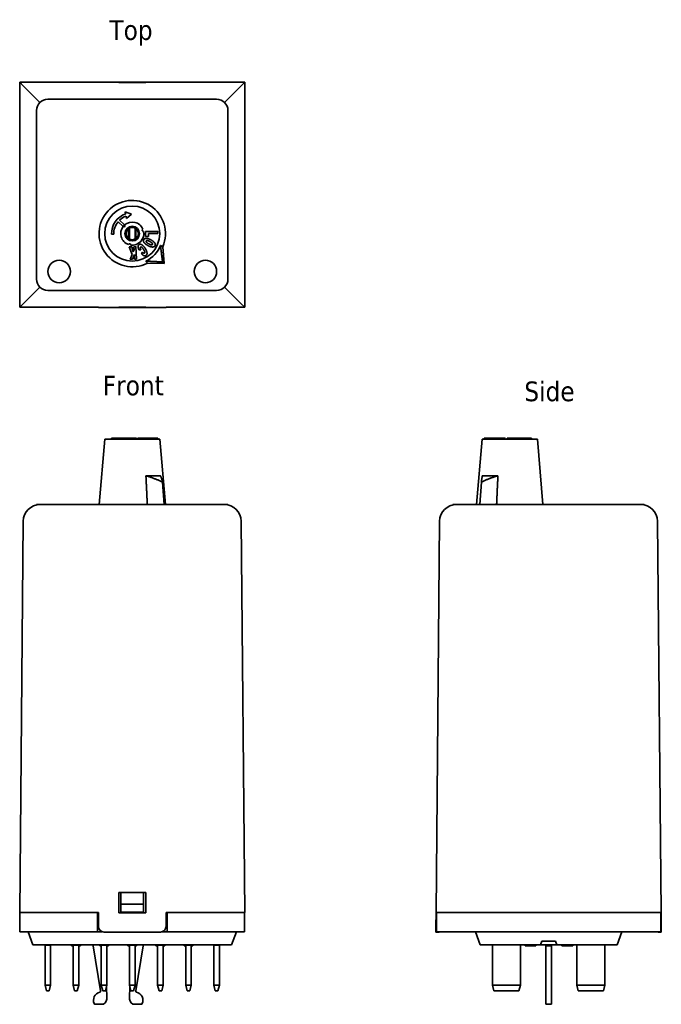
# Model space of a CAD drawing. Header units: millimetres. Extents: x 53 to 167, y 98 to 273.
import ezdxf

# ---------------------------------------------------------------- set-up
doc = ezdxf.new("R2010")
doc.units = ezdxf.units.MM
doc.layers.add('Symbol (ISO)', color=7, linetype='Continuous', lineweight=25)
doc.layers.add('Visible (ISO)', color=7, linetype='Continuous', lineweight=35)
doc.styles.add('Label Text (ISO)', font='TAHOMA.TTF')

msp = doc.modelspace()

# ---------------------------------------------------------------- linework, layer by layer
at = {"layer": 'Visible (ISO)'}
for p, q in [((52.99, 261.77), (52.99, 221.77)), ((52.99, 261.77), (66.99, 261.77)), ((52.99, 261.77), (53.61, 261.15)), ((56.57, 258.18), (53.61, 261.15)), ((66.99, 261.77), (66.99, 261.79)), ((77.99, 261.8), (67.99, 261.8)), ((70.59, 261.77), (75.39, 261.77)), ((70.59, 261.74), (70.59, 261.77)), ((75.39, 261.74), (70.59, 261.74)), ((75.39, 261.77), (75.39, 261.74)), ((78.99, 261.79), (78.99, 261.77)), ((78.99, 261.77), (92.99, 261.77)), ((92.36, 261.15), (89.4, 258.18)), ((92.36, 261.15), (92.99, 261.77)), ((92.99, 261.77), (92.99, 221.77)), ((57.99, 258.77), (87.99, 258.77)), ((55.99, 226.77), (55.99, 256.77)), ((89.99, 256.77), (89.99, 226.77)), ((71.81, 238.35), (71.74, 238.74)), ((71.74, 238.74), (72.87, 238.34)), ((72.87, 238.34), (71.96, 237.56)), ((71.36, 236.12), (70.46, 236.96)), ((70.74, 237.25), (71.63, 236.41)), ((71.96, 237.56), (71.89, 237.96)), ((69.71, 234.76), (69.31, 234.75)), ((72.34, 234.12), (72.34, 235.52)), ((72.49, 235.85), (72.49, 233.89)), ((73.49, 234.06), (73.49, 235.85)), ((73.64, 235.52), (73.64, 234.12)), ((75.33, 234.38), (75.34, 235.25)), ((75.34, 235.25), (77.54, 235.24)), ((77.54, 234.9), (75.88, 234.91)), ((75.88, 234.91), (75.88, 234.38)), ((77.54, 235.24), (77.54, 234.9)), ((72.39, 233.95), (72.39, 234.1)), ((73.49, 234.06), (73.49, 233.89)), ((75.88, 234.38), (75.33, 234.38)), ((72.47, 232.49), (72.89, 232.51)), ((72.96, 231.14), (72.47, 232.49)), ((72.6, 230.29), (72.96, 231.14)), ((72.89, 232.51), (73.17, 231.62)), ((73.37, 231.17), (73.05, 230.32)), ((73.17, 231.62), (73.32, 232)), ((73.29, 232.53), (73.63, 232.55)), ((73.32, 232), (73.29, 232.53)), ((73.41, 230.34), (73.37, 231.17)), ((73.63, 232.55), (73.75, 230.35)), ((74.53, 232), (74.18, 231.99)), ((74.63, 231.29), (74.82, 231.56)), ((78.4, 232.53), (78.68, 229.54)), ((73.05, 230.32), (72.6, 230.29)), ((73.75, 230.35), (73.41, 230.34)), ((78.68, 229.54), (75.67, 229.62)), ((78.37, 229.83), (78.68, 229.54)), ((53.61, 222.39), (56.57, 225.36)), ((87.99, 224.77), (57.99, 224.77)), ((89.4, 225.36), (92.36, 222.39)), ((53.61, 222.39), (52.99, 221.77)), ((92.99, 221.77), (92.36, 222.39)), ((66.99, 221.77), (52.99, 221.77)), ((66.99, 221.77), (66.99, 221.75)), ((77.99, 221.74), (67.99, 221.74)), ((70.59, 221.77), (70.59, 221.8)), ((70.59, 221.8), (75.39, 221.8)), ((75.39, 221.77), (70.59, 221.77)), ((75.39, 221.8), (75.39, 221.77)), ((92.99, 221.77), (78.99, 221.77)), ((78.99, 221.75), (78.99, 221.77)), ((68.09, 198.31), (67.09, 186.71)), ((68.09, 198.31), (77.89, 198.31)), ((69.71, 198.51), (69.31, 198.51)), ((69.31, 198.31), (69.31, 198.51)), ((69.31, 198.51), (69.31, 198.51)), ((69.31, 198.31), (69.31, 198.51)), ((70.46, 198.51), (69.71, 198.51)), ((69.71, 198.31), (69.71, 198.51)), ((70.46, 198.31), (70.46, 198.51)), ((71.36, 198.51), (70.46, 198.51)), ((71.63, 198.51), (71.36, 198.51)), ((71.36, 198.31), (71.36, 198.51)), ((71.63, 198.31), (71.63, 198.51)), ((71.89, 198.51), (71.63, 198.51)), ((71.89, 198.51), (71.89, 198.31)), ((71.96, 198.51), (71.89, 198.51)), ((71.96, 198.31), (71.96, 198.51)), ((72.47, 198.51), (71.96, 198.51)), ((72.6, 198.51), (72.47, 198.51)), ((72.47, 198.31), (72.47, 198.51)), ((73.05, 198.51), (72.6, 198.51)), ((72.6, 198.31), (72.6, 198.51)), ((73.37, 198.51), (73.05, 198.51)), ((73.05, 198.31), (73.05, 198.51)), ((73.41, 198.51), (73.37, 198.51)), ((73.37, 198.31), (73.37, 198.51)), ((73.41, 198.31), (73.41, 198.51)), ((73.75, 198.51), (73.41, 198.51)), ((73.75, 198.31), (73.75, 198.51)), ((74.01, 198.31), (74.01, 198.51)), ((74.18, 198.31), (74.18, 198.51)), ((74.53, 198.51), (74.18, 198.51)), ((74.53, 198.31), (74.53, 198.51)), ((74.63, 198.31), (74.63, 198.51)), ((75.62, 198.31), (75.62, 198.51)), ((77.54, 198.51), (77.09, 198.51)), ((77.09, 198.31), (77.09, 198.51)), ((77.54, 198.31), (77.54, 198.51)), ((77.54, 198.31), (77.54, 198.51)), ((77.54, 198.51), (77.54, 198.51)), ((77.89, 198.31), (78.89, 186.71)), ((135.19, 198.31), (134.19, 186.71)), ((135.19, 198.31), (144.99, 198.31)), ((135.53, 198.51), (135.51, 198.51)), ((135.51, 198.31), (135.51, 198.51)), ((135.55, 198.51), (135.53, 198.51)), ((135.53, 198.31), (135.53, 198.51)), ((135.55, 198.31), (135.55, 198.51)), ((135.57, 198.51), (135.55, 198.51)), ((136.14, 198.51), (135.57, 198.51)), ((135.57, 198.31), (135.57, 198.51)), ((136.14, 198.31), (136.14, 198.51)), ((137.7, 198.31), (137.7, 198.51)), ((139.23, 198.31), (139.23, 198.51)), ((140.11, 198.51), (139.6, 198.51)), ((139.6, 198.31), (139.6, 198.51)), ((140.11, 198.31), (140.11, 198.51)), ((140.45, 198.51), (140.11, 198.51)), ((140.47, 198.51), (140.45, 198.51)), ((140.45, 198.31), (140.45, 198.51)), ((141.34, 198.51), (140.47, 198.51)), ((140.47, 198.31), (140.47, 198.51)), ((141.63, 198.51), (141.34, 198.51)), ((141.34, 198.31), (141.34, 198.51)), ((141.63, 198.31), (141.63, 198.51)), ((142.47, 198.51), (141.63, 198.51)), ((142.47, 198.31), (142.47, 198.51)), ((142.78, 198.51), (142.47, 198.51)), ((142.78, 198.31), (142.78, 198.51)), ((143.56, 198.51), (142.78, 198.51)), ((143.56, 198.31), (143.56, 198.51)), ((143.96, 198.51), (143.56, 198.51)), ((143.96, 198.31), (143.96, 198.51)), ((144.99, 198.31), (145.99, 186.71)), ((78.02, 191.82), (75.42, 191.82)), ((137.98, 191.82), (135.2, 191.82)), ((78.37, 190.71), (78.68, 186.71)), ((135.04, 190.71), (134.75, 186.71)), ((55.99, 186.71), (57.99, 186.71)), ((55.99, 186.71), (55.99, 186.71)), ((57.99, 186.71), (55.99, 186.71)), ((87.99, 186.71), (57.99, 186.71)), ((87.99, 186.71), (57.99, 186.71)), ((87.99, 186.71), (89.99, 186.71)), ((89.99, 186.71), (87.99, 186.71)), ((89.99, 186.71), (89.99, 186.71)), ((129.99, 186.71), (131.99, 186.71)), ((131.99, 186.71), (129.99, 186.71)), ((129.99, 186.71), (129.99, 186.71)), ((161.99, 186.71), (131.99, 186.71)), ((161.99, 186.71), (131.99, 186.71)), ((161.99, 186.71), (163.99, 186.71)), ((163.99, 186.71), (161.99, 186.71)), ((163.99, 186.71), (163.99, 186.71)), ((53.61, 183.74), (52.99, 114.21)), ((92.99, 114.21), (92.36, 183.74)), ((126.99, 114.21), (127.61, 183.74)), ((166.36, 183.74), (166.99, 114.21)), ((70.59, 114.11), (70.59, 117.71)), ((70.59, 117.71), (75.39, 117.71)), ((70.99, 117.71), (70.99, 115.69)), ((74.99, 115.69), (74.99, 117.71)), ((75.39, 117.71), (75.39, 114.11)), ((70.99, 115.69), (70.99, 114.26)), ((74.99, 115.69), (70.99, 115.69)), ((74.99, 114.26), (74.99, 115.69)), ((66.99, 114.21), (52.99, 114.21)), ((53.04, 110.76), (53.04, 114.21)), ((66.79, 110.76), (66.79, 114.21)), ((66.99, 114.21), (66.99, 111.71)), ((75.39, 114.11), (70.59, 114.11)), ((74.99, 114.26), (70.99, 114.26)), ((70.99, 114.11), (70.99, 114.26)), ((74.99, 114.26), (74.99, 114.11)), ((92.99, 114.21), (78.99, 114.21)), ((78.99, 111.71), (78.99, 114.21)), ((79.19, 110.76), (79.19, 114.21)), ((92.94, 110.76), (92.94, 114.21)), ((126.96, 111.71), (126.99, 114.21)), ((166.99, 114.21), (126.99, 114.21)), ((127.04, 110.76), (127.04, 114.21)), ((166.94, 110.76), (166.94, 114.21)), ((167.01, 111.71), (166.99, 114.21)), ((56.04, 110.76), (53.04, 110.76)), ((54.49, 110.76), (55.32, 108.46)), ((56.04, 110.76), (66.79, 110.76)), ((67.67, 110.76), (66.79, 110.76)), ((77.99, 110.71), (67.99, 110.71)), ((79.19, 110.76), (78.3, 110.76)), ((79.19, 110.76), (89.94, 110.76)), ((92.94, 110.76), (89.94, 110.76)), ((91.49, 110.76), (90.65, 108.46)), ((126.96, 110.71), (126.96, 111.71)), ((126.96, 110.71), (127.46, 110.71)), ((130.04, 110.76), (127.04, 110.76)), ((130.04, 110.76), (163.94, 110.76)), ((133.99, 110.76), (134.82, 108.46)), ((159.99, 110.76), (159.15, 108.46)), ((166.94, 110.76), (163.94, 110.76)), ((166.51, 110.71), (167.02, 110.71)), ((167.01, 111.71), (167.02, 110.71)), ((145.55, 108.46), (145.77, 109.06)), ((145.77, 109.06), (148.21, 109.06)), ((148.21, 109.06), (148.43, 108.46)), ((55.99, 108.46), (55.32, 108.46)), ((55.99, 108.46), (89.99, 108.46)), ((57.49, 108.37), (57.49, 108.46)), ((57.49, 108.37), (57.49, 101.26)), ((57.49, 108.37), (58.49, 108.37)), ((58.49, 108.46), (58.49, 108.37)), ((58.49, 101.26), (58.49, 108.37)), ((62.21, 108.46), (62.21, 108.26)), ((62.3, 108.46), (62.3, 108.26)), ((62.49, 108.26), (62.3, 108.26)), ((62.49, 108.37), (62.49, 108.46)), ((62.49, 108.37), (62.49, 101.26)), ((62.49, 108.37), (63.49, 108.37)), ((63.49, 108.46), (63.49, 108.37)), ((63.49, 101.26), (63.49, 108.37)), ((63.68, 108.26), (63.49, 108.26)), ((63.68, 108.46), (63.68, 108.26)), ((63.77, 108.46), (63.77, 108.26)), ((66.04, 108.46), (66.04, 108.26)), ((67.36, 100.24), (66.04, 108.26)), ((67.22, 108.46), (67.22, 108.26)), ((67.31, 108.46), (67.31, 108.26)), ((67.49, 108.26), (67.31, 108.26)), ((67.49, 108.37), (67.49, 108.46)), ((67.49, 108.37), (67.49, 101.26)), ((67.49, 108.37), (68.49, 108.37)), ((68.49, 108.46), (68.49, 108.37)), ((68.49, 101.26), (68.49, 108.37)), ((68.75, 108.26), (68.49, 108.26)), ((68.75, 108.46), (68.75, 108.26)), ((68.77, 108.46), (68.77, 108.26)), ((72.2, 108.46), (72.2, 108.26)), ((72.24, 108.46), (72.24, 108.26)), ((72.49, 108.26), (72.24, 108.26)), ((72.49, 108.37), (72.49, 108.46)), ((72.49, 108.37), (72.49, 101.26)), ((72.49, 108.37), (73.49, 108.37)), ((73.49, 108.46), (73.49, 108.37)), ((73.49, 101.26), (73.49, 108.37)), ((73.56, 108.26), (73.49, 108.26)), ((73.56, 108.46), (73.56, 108.26)), ((73.74, 108.26), (73.56, 108.26)), ((74.94, 108.26), (73.62, 100.24)), ((73.74, 108.46), (73.74, 108.26)), ((74.94, 108.46), (74.94, 108.26)), ((77.21, 108.46), (77.21, 108.26)), ((77.21, 108.46), (77.21, 108.26)), ((77.23, 108.46), (77.23, 108.26)), ((77.42, 108.26), (77.23, 108.26)), ((77.42, 108.46), (77.42, 108.26)), ((77.49, 108.37), (77.49, 108.46)), ((77.49, 108.37), (77.49, 101.26)), ((77.49, 108.37), (78.49, 108.37)), ((78.49, 108.46), (78.49, 108.37)), ((78.49, 101.26), (78.49, 108.37)), ((78.77, 108.46), (78.77, 108.26)), ((78.77, 108.46), (78.77, 108.26)), ((82.22, 108.46), (82.22, 108.26)), ((82.23, 108.26), (82.22, 108.26)), ((82.23, 108.46), (82.23, 108.26)), ((82.39, 108.26), (82.23, 108.26)), ((82.39, 108.46), (82.39, 108.26)), ((82.49, 108.26), (82.39, 108.26)), ((82.49, 108.37), (82.49, 108.46)), ((82.49, 108.37), (82.49, 101.26)), ((82.49, 108.37), (83.49, 108.37)), ((83.49, 108.46), (83.49, 108.37)), ((83.49, 101.26), (83.49, 108.37)), ((83.53, 108.26), (83.49, 108.26)), ((83.53, 108.46), (83.53, 108.26)), ((83.74, 108.46), (83.74, 108.26)), ((83.75, 108.46), (83.75, 108.26)), ((87.49, 108.37), (87.49, 108.46)), ((87.49, 108.37), (87.49, 101.26)), ((87.49, 108.37), (88.49, 108.37)), ((88.49, 108.46), (88.49, 108.37)), ((88.49, 101.26), (88.49, 108.37)), ((90.65, 108.46), (89.99, 108.46)), ((135.49, 108.46), (134.82, 108.46)), ((135.49, 108.46), (145.55, 108.46)), ((136.99, 101.26), (136.99, 108.37)), ((141.99, 108.37), (141.99, 101.26)), ((142.84, 108.46), (142.84, 108.26)), ((143.15, 108.46), (143.15, 108.26)), ((143.3, 108.26), (143.15, 108.26)), ((143.3, 108.46), (143.3, 108.26)), ((143.57, 108.26), (143.3, 108.26)), ((143.57, 108.46), (143.57, 108.26)), ((143.96, 108.46), (143.96, 108.26)), ((144.27, 108.46), (144.27, 108.26)), ((144.43, 108.26), (144.27, 108.26)), ((144.43, 108.46), (144.43, 108.26)), ((144.7, 108.26), (144.43, 108.26)), ((144.7, 108.46), (144.7, 108.26)), ((148.43, 108.46), (145.55, 108.46)), ((146.49, 108.46), (146.49, 108.26)), ((146.49, 108.26), (147.49, 108.26)), ((146.49, 108.26), (146.49, 100.24)), ((147.49, 108.46), (147.49, 108.26)), ((147.49, 100.24), (147.49, 108.26)), ((148.43, 108.46), (158.49, 108.46)), ((149.34, 108.46), (149.34, 108.26)), ((149.65, 108.46), (149.65, 108.26)), ((149.8, 108.26), (149.65, 108.26)), ((149.8, 108.46), (149.8, 108.26)), ((150.07, 108.26), (149.8, 108.26)), ((150.07, 108.46), (150.07, 108.26)), ((150.32, 108.46), (150.32, 108.26)), ((150.35, 108.46), (150.35, 108.26)), ((150.38, 108.46), (150.38, 108.26)), ((151.21, 108.46), (151.21, 108.26)), ((151.27, 108.26), (151.21, 108.26)), ((151.27, 108.46), (151.27, 108.26)), ((151.28, 108.46), (151.28, 108.26)), ((151.99, 101.26), (151.99, 108.37)), ((156.99, 108.37), (156.99, 101.26)), ((159.15, 108.46), (158.49, 108.46)), ((58.49, 101.26), (57.49, 101.26)), ((57.75, 100.26), (57.49, 101.26)), ((57.75, 100.26), (58.22, 100.26)), ((58.49, 101.26), (58.22, 100.26)), ((63.49, 101.26), (62.49, 101.26)), ((62.75, 100.26), (62.49, 101.26)), ((62.75, 100.26), (63.22, 100.26)), ((63.49, 101.26), (63.22, 100.26)), ((68.49, 101.26), (67.49, 101.26)), ((67.75, 100.26), (67.49, 101.26)), ((67.75, 100.26), (68.22, 100.26)), ((68.49, 101.26), (68.22, 100.26)), ((68.4, 100.93), (68.48, 99.14)), ((73.49, 101.26), (72.49, 101.26)), ((72.75, 100.26), (72.49, 101.26)), ((72.49, 99.14), (72.58, 100.93)), ((72.75, 100.26), (73.22, 100.26)), ((73.49, 101.26), (73.22, 100.26)), ((78.49, 101.26), (77.49, 101.26)), ((77.75, 100.26), (77.49, 101.26)), ((77.75, 100.26), (78.22, 100.26)), ((78.49, 101.26), (78.22, 100.26)), ((83.49, 101.26), (82.49, 101.26)), ((82.75, 100.26), (82.49, 101.26)), ((82.75, 100.26), (83.22, 100.26)), ((83.49, 101.26), (83.22, 100.26)), ((88.49, 101.26), (87.49, 101.26)), ((87.75, 100.26), (87.49, 101.26)), ((87.75, 100.26), (88.22, 100.26)), ((88.49, 101.26), (88.22, 100.26)), ((136.99, 101.26), (137.25, 100.26)), ((141.99, 101.26), (136.99, 101.26)), ((137.25, 100.26), (141.72, 100.26)), ((141.72, 100.26), (141.99, 101.26)), ((146.49, 100.24), (146.49, 100.02)), ((146.49, 97.99), (146.49, 100.02)), ((147.49, 100.02), (147.49, 100.24)), ((147.49, 100.02), (147.49, 97.99)), ((156.99, 101.26), (151.99, 101.26)), ((152.25, 100.26), (151.99, 101.26)), ((152.25, 100.26), (156.72, 100.26)), ((156.72, 100.26), (156.99, 101.26)), ((67.89, 97.86), (66.39, 97.86)), ((74.59, 97.86), (73.09, 97.86)), ((146.49, 97.86), (146.49, 97.99)), ((146.49, 97.86), (147.49, 97.86)), ((147.49, 97.99), (147.49, 97.86))]:
    msp.add_line(p, q, dxfattribs=at)
for centre, radius in [((72.99, 234.87), 4.9), ((72.99, 234.87), 1.3), ((72.99, 234.87), 1.1), ((59.99, 228.12), 2), ((85.99, 228.12), 2)]:
    msp.add_circle(centre, radius, dxfattribs=at)
for centre, radius, start, end in [((57.99, 256.77), 2, 90, 180), ((87.99, 256.77), 2, 0, 90), ((72.99, 234.87), 5.9, 336.6745, 297.0951), ((72.99, 234.87), 3.68, 108.6103, 181.8848), ((72.99, 234.87), 3.28, 140.3847, 181.8848), ((72.99, 234.87), 3.28, 109.6105, 133.3848), ((71.5, 236.26), 0.2, 226.8848, 46.8848), ((72.99, 234.87), 2.05, 131.286, 142.4835), ((72.99, 234.87), 2.05, 22.4768, 131.286), ((72.99, 234.87), 2.05, 142.4835, 251.2927), ((72.2, 235.77), 0.283, 298.0725, 0), ((72.2, 235.77), 0.283, 0, 15.2708), ((72.99, 234.87), 2.05, 262.4768, 11.2927), ((73.77, 235.77), 0.283, 164.7287, 180), ((73.77, 235.77), 0.283, 180, 241.9275), ((74.95, 235.47), 0.2, 109.6808, 284.0888), ((72.99, 235.47), 1.5, 231.0578, 246.4218), ((72.52, 232.87), 0.2, 349.6808, 164.0888), ((72.99, 235.47), 1.5, 289.4712, 308.9427), ((72.99, 234.87), 5.46, 296.4438, 337.3258), ((57.99, 226.77), 2, 180, 270), ((87.99, 226.77), 2, 270, 0), ((56.61, 183.71), 3, 90, 179.4863), ((89.36, 183.71), 3, 0.5137, 90), ((130.61, 183.71), 3, 90, 179.4863), ((163.36, 183.71), 3, 0.5137, 90), ((67.99, 111.71), 1, 180, 270), ((77.99, 111.71), 1, 270, 0), ((127.46, 111.71), 1, 270, 288.1949), ((166.51, 111.71), 1, 251.8051, 270), ((137.79, 109.26), 1.2, 221.8103, 228.1897), ((141.19, 109.26), 1.2, 311.8103, 318.1897), ((152.79, 109.26), 1.2, 221.8103, 228.1897), ((156.19, 109.26), 1.2, 311.8103, 318.1897), ((67.59, 98.56), 1.5, 104.6073, 202.6199), ((67.16, 100.21), 0.2, 284.6073, 9.334), ((73.82, 100.21), 0.2, 170.666, 255.3927), ((73.39, 98.56), 1.5, 337.3801, 75.3927), ((66.99, 99.06), 1.5, 306.8699, 2.8207), ((73.99, 99.06), 1.5, 177.1793, 233.1301), ((66.39, 98.06), 0.2, 202.6199, 270), ((74.59, 98.06), 0.2, 270, 337.3801)]:
    msp.add_arc(centre, radius, start, end, dxfattribs=at)
for centre, major_axis, start_param, end_param in [((67.99, 261.79), (1, 0), 1.570796, 3.141593), ((77.99, 261.79), (1, 0), 0, 1.570796), ((67.99, 221.75), (-1, 0), 0, 1.570796), ((77.99, 221.75), (-1, 0), 1.570796, 3.141593)]:
    msp.add_ellipse(centre, major_axis=major_axis, ratio=0.008966, start_param=start_param, end_param=end_param, dxfattribs=at)
for points, degree in [([(74.18, 231.99), (74.07, 232.22), (74, 232.57), (74.07, 232.82), (74.19, 232.9)], 2), ([(74.19, 232.9), (74.34, 232.99), (74.65, 232.94), (75.07, 232.58), (75.29, 232.24)], 2), ([(75.78, 232.74), (75.44, 232.92), (75.06, 233.27), (74.94, 233.61), (75.02, 233.78)], 2), ([(75.02, 233.78), (75.11, 233.94), (75.43, 234.04), (75.96, 233.94), (76.3, 233.76)], 2), ([(75.95, 233.04), (75.62, 233.21), (75.43, 233.45), (75.48, 233.55)], 2), ([(75.48, 233.55), (75.53, 233.64), (75.84, 233.61), (76.14, 233.46)], 2), ([(76.59, 232.96), (76.54, 232.87), (76.22, 232.89), (75.95, 233.04)], 2), ([(76.14, 233.46), (76.43, 233.3), (76.63, 233.05), (76.59, 232.96)], 2), ([(76.3, 233.76), (76.78, 233.5), (77.17, 232.96), (77.04, 232.72)], 2), ([(74.48, 232.48), (74.4, 232.42), (74.43, 232.19), (74.53, 232)], 2), ([(75, 232.05), (74.81, 232.36), (74.57, 232.53), (74.48, 232.48)], 2), ([(75.43, 230.98), (75.25, 230.87), (74.87, 231.03), (74.63, 231.29)], 2), ([(74.82, 231.56), (74.88, 231.49), (74.92, 231.46)], 2), ([(74.92, 231.46), (74.99, 231.41), (75.1, 231.38), (75.15, 231.41)], 2), ([(75.2, 231.66), (75.16, 231.8), (75, 232.05)], 2), ([(75.15, 231.41), (75.24, 231.47), (75.2, 231.66)], 2), ([(75.29, 232.24), (75.58, 231.78), (75.65, 231.13), (75.43, 230.98)], 2), ([(77.04, 232.72), (76.91, 232.48), (76.25, 232.49), (75.78, 232.74)], 2), ([(74.63, 198.51), (74.57, 198.51), (74.53, 198.51)], 2), ([(75.43, 198.51), (75.25, 198.51), (74.87, 198.51), (74.63, 198.51)], 2), ([(75.62, 198.51), (75.62, 198.51), (75.43, 198.51)], 2), ([(75.78, 198.51), (75.7, 198.51), (75.62, 198.51)], 2), ([(77.04, 198.51), (76.91, 198.51), (76.25, 198.51), (75.78, 198.51)], 2), ([(77.09, 198.51), (77.09, 198.51), (77.04, 198.51)], 2), ([(136.2, 198.51), (136.14, 198.51), (136.14, 198.51)], 2), ([(137.46, 198.51), (136.99, 198.51), (136.34, 198.51), (136.2, 198.51)], 2), ([(137.7, 198.51), (137.59, 198.51), (137.46, 198.51)], 2), ([(137.94, 198.51), (137.7, 198.51), (137.7, 198.51)], 2), ([(138.97, 198.51), (138.72, 198.51), (138.17, 198.51), (137.94, 198.51)], 2), ([(68.77, 108.26), (68.77, 108.26), (68.76, 108.26), (68.75, 108.26)], 3), ([(77.21, 108.26), (77.21, 108.26), (77.21, 108.26), (77.21, 108.26)], 3), ([(77.49, 108.26), (77.46, 108.26), (77.44, 108.26), (77.42, 108.26)], 3), ([(78.63, 108.26), (78.58, 108.26), (78.54, 108.26), (78.49, 108.26)], 3), ([(78.77, 108.26), (78.77, 108.26), (78.77, 108.26), (78.77, 108.26)], 3), ([(83.75, 108.26), (83.75, 108.26), (83.75, 108.26), (83.74, 108.26)], 3), ([(150.32, 108.26), (150.29, 108.26), (150.26, 108.26), (150.24, 108.26)], 3), ([(150.35, 108.26), (150.33, 108.26), (150.32, 108.26), (150.32, 108.26)], 3), ([(150.38, 108.26), (150.37, 108.26), (150.36, 108.26), (150.35, 108.26)], 3), ([(151.28, 108.26), (151.28, 108.26), (151.28, 108.26), (151.27, 108.26)], 3)]:
    msp.add_open_spline(points, degree=degree, dxfattribs=at)
for points, weights in [([(78.37, 229.83), (78.16, 231.52), (78.02, 232.77)], [1, 1.0294652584, 1]), ([(78.02, 232.77), (78.07, 232.74), (78.11, 232.72)], [1, 1.0000583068, 1]), ([(78.11, 232.72), (78.25, 232.63), (78.4, 232.53)], [1, 1.00068728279, 1]), ([(75.42, 229.98), (76.67, 229.92), (78.37, 229.83)], [1, 1.0294652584, 1]), ([(75.47, 229.9), (75.45, 229.94), (75.42, 229.98)], [1, 1.00005830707, 1]), ([(75.67, 229.62), (75.57, 229.77), (75.47, 229.9)], [1, 1.00068728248, 1]), ([(75.42, 191.82), (76.67, 191.47), (78.37, 190.71)], [1, 1.0294652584, 1]), ([(75.47, 190.71), (75.45, 191.28), (75.42, 191.82)], [1, 1.00005830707, 1]), ([(78.37, 190.71), (78.16, 191.47), (78.02, 191.82)], [1, 1.0294652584, 1]), ([(135.04, 190.71), (136.74, 191.47), (137.98, 191.82)], [1, 1.0294652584, 1]), ([(135.2, 191.82), (135.14, 191.47), (135.04, 190.71)], [1, 1.0294652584, 1]), ([(137.98, 191.82), (137.96, 191.28), (137.93, 190.71)], [1, 1.0000583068, 1]), ([(75.67, 186.71), (75.57, 188.79), (75.47, 190.71)], [1, 1.00068728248, 1]), ([(137.93, 190.71), (137.84, 188.79), (137.75, 186.71)], [1, 1.00068728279, 1])]:
    msp.add_rational_spline(points, weights, degree=2, dxfattribs=at)
for points, degree, knots in [([(74.18, 198.51), (74.07, 198.51), (74.01, 198.51), (74.01, 198.51)], 2, [0, 0, 0, 1, 1.505989, 1.505989, 1.505989]), ([(139.23, 198.51), (139.23, 198.51), (139.15, 198.51), (138.97, 198.51)], 2, [1.4935, 1.4935, 1.4935, 2, 3, 3, 3]), ([(62.3, 108.26), (62.27, 108.26), (62.25, 108.26), (62.22, 108.26), (62.21, 108.26), (62.21, 108.26)], 3, [-0.08751207, -0.08751207, -0.08751207, -0.08751207, -0.03213968, -0.03213968, 0, 0, 0, 0]), ([(63.77, 108.26), (63.77, 108.26), (63.76, 108.26), (63.73, 108.26), (63.71, 108.26), (63.68, 108.26)], 3, [-0.04628431, -0.04628431, -0.04628431, -0.04628431, -0.0192821, -0.0192821, 0, 0, 0, 0]), ([(67.31, 108.26), (67.28, 108.26), (67.26, 108.26), (67.24, 108.26), (67.22, 108.26), (67.22, 108.26)], 3, [-0.07575972, -0.07575972, -0.07575972, -0.07575972, -0.02935871, -0.02935871, 0, 0, 0, 0]), ([(72.24, 108.26), (72.24, 108.26), (72.24, 108.26), (72.22, 108.26), (72.2, 108.26), (72.2, 108.26)], 3, [-0.02913872, -0.02913872, -0.02913872, -0.02913872, -0.02875263, -0.02875263, 0, 0, 0, 0]), ([(77.23, 108.26), (77.22, 108.26), (77.21, 108.26), (77.21, 108.26), (77.21, 108.26), (77.21, 108.26)], 3, [-0.05508981, -0.05508981, -0.05508981, -0.05508981, -0.01261077, -0.01261077, 0, 0, 0, 0]), ([(78.77, 108.26), (78.77, 108.26), (78.76, 108.26), (78.74, 108.26), (78.73, 108.26), (78.7, 108.26), (78.66, 108.26), (78.63, 108.26)], 3, [-0.0318597, -0.0318597, -0.0318597, -0.0318597, -0.02471695, -0.02471695, -0.01611124, -0.01611124, 0, 0, 0, 0]), ([(83.74, 108.26), (83.72, 108.26), (83.7, 108.26), (83.66, 108.26), (83.65, 108.26), (83.61, 108.26), (83.6, 108.26), (83.58, 108.26), (83.57, 108.26), (83.54, 108.26), (83.53, 108.26), (83.53, 108.26)], 3, [-0.09896045, -0.09896045, -0.09896045, -0.09896045, -0.0750712, -0.0750712, -0.05445171, -0.05445171, -0.03210432, -0.03210432, -0.01922608, -0.01922608, 0, 0, 0, 0]), ([(143.15, 108.26), (143.15, 108.26), (143.14, 108.26), (143.13, 108.26), (143.13, 108.26), (143.11, 108.26), (143.1, 108.26), (143.07, 108.26), (143.06, 108.26), (142.97, 108.26), (142.9, 108.26), (142.84, 108.26)], 3, [-0.09896045, -0.09896045, -0.09896045, -0.09896045, -0.0750712, -0.0750712, -0.05445171, -0.05445171, -0.03210432, -0.03210432, -0.01922608, -0.01922608, 0, 0, 0, 0]), ([(143.72, 108.26), (143.68, 108.26), (143.65, 108.26), (143.6, 108.26), (143.58, 108.26), (143.57, 108.26)], 3, [-0.0318597, -0.0318597, -0.0318597, -0.0318597, -0.02471695, -0.02471695, -0.02150391, -0.02150391, -0.02150391, -0.02150391]), ([(143.96, 108.26), (143.95, 108.26), (143.93, 108.26), (143.87, 108.26), (143.81, 108.26), (143.72, 108.26)], 3, [-0.04134881, -0.04134881, -0.04134881, -0.04134881, -0.0267443, -0.0267443, 0, 0, 0, 0]), ([(144.27, 108.26), (144.27, 108.26), (144.27, 108.26), (144.26, 108.26), (144.25, 108.26), (144.24, 108.26), (144.22, 108.26), (144.2, 108.26), (144.18, 108.26), (144.09, 108.26), (144.03, 108.26), (143.96, 108.26)], 3, [-0.09896045, -0.09896045, -0.09896045, -0.09896045, -0.0750712, -0.0750712, -0.05445171, -0.05445171, -0.03210432, -0.03210432, -0.01922608, -0.01922608, 0, 0, 0, 0]), ([(149.65, 108.26), (149.65, 108.26), (149.64, 108.26), (149.63, 108.26), (149.63, 108.26), (149.61, 108.26), (149.6, 108.26), (149.57, 108.26), (149.56, 108.26), (149.47, 108.26), (149.4, 108.26), (149.34, 108.26)], 3, [-0.09896045, -0.09896045, -0.09896045, -0.09896045, -0.0750712, -0.0750712, -0.05445171, -0.05445171, -0.03210432, -0.03210432, -0.01922608, -0.01922608, 0, 0, 0, 0]), ([(150.24, 108.26), (150.2, 108.26), (150.16, 108.26), (150.11, 108.26), (150.09, 108.26), (150.07, 108.26)], 3, [-0.05426751, -0.05426751, -0.05426751, -0.05426751, -0.04746039, -0.04746039, -0.04421096, -0.04421096, -0.04421096, -0.04421096]), ([(150.76, 108.26), (150.69, 108.26), (150.62, 108.26), (150.52, 108.26), (150.44, 108.26), (150.38, 108.26)], 3, [-0.06810404, -0.06810404, -0.06810404, -0.06810404, -0.020358, -0.020358, 0, 0, 0, 0]), ([(151.21, 108.26), (151.21, 108.26), (151.21, 108.26), (151.2, 108.26), (151.19, 108.26), (151.16, 108.26), (151.13, 108.26), (151.07, 108.26), (151.03, 108.26), (150.9, 108.26), (150.83, 108.26), (150.76, 108.26)], 3, [-0.09448366, -0.09448366, -0.09448366, -0.09448366, -0.07854395, -0.07854395, -0.0638542, -0.0638542, -0.03998122, -0.03998122, -0.02102332, -0.02102332, 0, 0, 0, 0])]:
    msp.add_open_spline(points, degree=degree, knots=knots, dxfattribs=at)

# ---------------------------------------------------------------- texts
at = {"layer": 'Symbol (ISO)', "char_height": 3.5, "attachment_point": 7, "style": 'Label Text (ISO)'}
for s, insert in [('Top', (68.94, 268.3)), ('Side', (142.68, 205.01))]:
    msp.add_mtext(s, dxfattribs=dict(at, insert=insert))
at = {"layer": 'Symbol (ISO)', "insert": (67.76, 206.06), "char_height": 3.5, "attachment_point": 7, "line_spacing_factor": 1.16, "style": 'Label Text (ISO)'}
msp.add_mtext('Front', dxfattribs=at)

doc.saveas('drawing.dxf')
